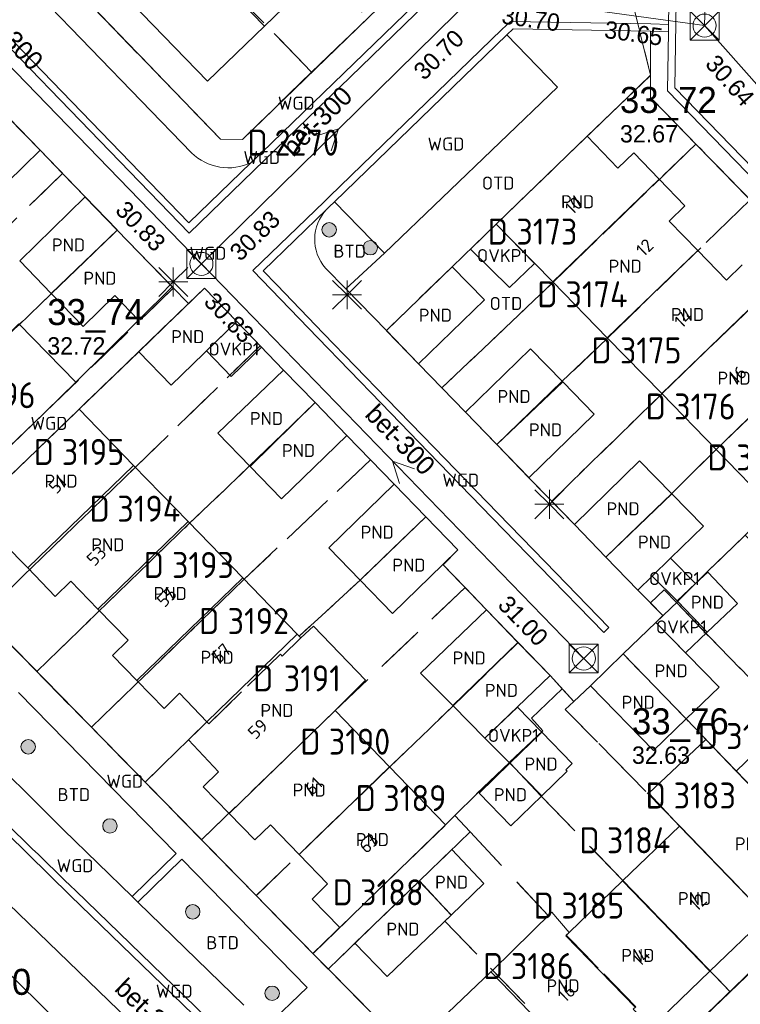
# Model space of a CAD drawing. Header units: metres. Extents: x 207644 to 210135, y 370459 to 373417.
# Tile 149 of 256: x 208509 to 208559, y 372005 to 372073. Entities that reach past the tile are written whole.
import ezdxf
from ezdxf.enums import TextEntityAlignment as Align

# ---------------------------------------------------------------- set-up
doc = ezdxf.new("R2010")
doc.units = ezdxf.units.M
doc.linetypes.add('HIDDEN2', pattern=[4.7625, 3.175, -1.5875])
for name, color, linetype in [('BTD', 7, 'Continuous'), ('CON_BxH300x300mm', 7, 'Continuous'), ('DMM_BxH300x300mm', 7, 'Continuous'), ('GB', 1, 'Continuous'), ('GB07', 1, 'Continuous'), ('GB11', 1, 'Continuous'), ('INV_BxH300x300mm', 7, 'Continuous'), ('KAD_perceelnummer', 212, 'Continuous'), ('KAD_sectie', 212, 'Continuous'), ('KAD_Vastgesteld_Perceel', 212, 'Continuous'), ('NAR', 7, 'Continuous'), ('NLV_inspectieput', 7, 'Continuous'), ('NNR_inspectieput', 7, 'Continuous'), ('NOD_inspectieput', 7, 'Continuous'), ('OTD', 7, 'Continuous'), ('OVKP1', 7, 'Continuous'), ('PIJL', 7, 'Continuous'), ('PND', 7, 'Continuous'), ('WGD', 7, 'Continuous')]:
    doc.layers.add(name, color=color, linetype=linetype)
for name, color, linetype, lineweight in [('GMV', 7, 'Continuous', 25), ('GP1', 7, 'Continuous', 30), ('Q21_lantaarnpaal', 1, 'Continuous', 0), ('Q26_boom', 72, 'Continuous', 0), ('Q28_rioolput', 153, 'Continuous', 0)]:
    doc.layers.add(name, color=color, linetype=linetype, lineweight=lineweight)
doc.styles.add('ISO', font='isocpeur.ttf', dxfattribs={"height": 1})
doc.styles.add('ISOCP', font='ISOCP.shx', dxfattribs={"height": 1.8})

# ---------------------------------------------------------------- blocks, each defined once
blk = doc.blocks.new('ACMAP_ANN_TEMPLATE_Vastgesteld_Perceelnummer')
at = {"layer": 'KAD_perceelnummer', "style": 'ISOCP'}
blk.add_attdef('Perceelnummer', text='', height=1.8, dxfattribs=at).set_placement((0, 0), align=Align.MIDDLE)
at = {"layer": 'KAD_sectie', "style": 'ISOCP'}
blk.add_attdef('sectie', text='', height=1.8, dxfattribs=at).set_placement((-2.7, 0), align=Align.MIDDLE_RIGHT)
blk = doc.blocks.new('Q21')
for p, q in [((-1, 1), (0, 0)), ((0, 1), (0, 0)), ((0, 0), (1, 1)), ((-1, 0), (0, 0)), ((-1, -1), (0, 0)), ((0, 0), (1, 0)), ((0, 0), (0, -1)), ((0, 0), (1, -1))]:
    blk.add_line(p, q)
blk = doc.blocks.new('Q28')
at = {"linetype": 'Continuous'}
for p, q in [((-1, -1), (1, 1)), ((-1, 1), (1, -1))]:
    blk.add_line(p, q, dxfattribs=at)
blk.add_lwpolyline([(1, 1), (1, -1), (-1, -1), (-1, 1)], close=True)
blk = doc.blocks.new('Q26')
blk.add_hatch(color=256).paths.add_polyline_path([(-0.452, -0.01, 1), (0.548, -0.01, 1)])
blk.add_circle((0.048, -0.01), 0.5)

msp = doc.modelspace()

# ---------------------------------------------------------------- linework, layer by layer
at = {"layer": 'CON_BxH300x300mm', "color": 253, "linetype": 'Continuous', "lineweight": 13}
for points in [[(208557.57, 372096.94), (208556.81, 372072.54)], [(208522.02, 372056.06), (208494.25, 372084.78)], [(208541, 372074.75), (208522.02, 372056.06)], [(208556.81, 372072.54), (208541, 372074.75)], [(208556.81, 372072.54), (208590.69, 372034.34)], [(208522.02, 372056.06), (208548.46, 372028.77)], [(208535.69, 371985.67), (208500.34, 372019.85)]]:
    msp.add_lwpolyline(points, dxfattribs=at)
at = {"layer": 'GB', "color": 253, "linetype": 'Continuous', "lineweight": 13}
for points in [[(208530.312, 372076.302), (208526.383, 372072.497)], [(208522.455, 372068.693), (208516.398, 372074.943)], [(208526.383, 372072.497), (208522.455, 372068.693)], [(208508.71, 372066.162), (208510.877, 372063.923)], [(208542.391, 372058.81), (208548.704, 372064.897)], [(208548.704, 372064.897), (208550.817, 372062.691)], [(208506.34, 372059.503), (208510.877, 372063.923)], [(208550.817, 372062.691), (208551.912, 372063.745)], [(208551.912, 372063.745), (208553.679, 372061.911)], [(208555.446, 372060.078), (208553.679, 372061.911)], [(208509.477, 372056.274), (208513.989, 372060.692)], [(208516.203, 372058.405), (208513.989, 372060.692)], [(208554.352, 372059.023), (208555.446, 372060.078)], [(208556.335, 372056.982), (208554.352, 372059.023)], [(208520.014, 372054.472), (208516.203, 372058.405)], [(208542.391, 372058.81), (208546.313, 372054.813)], [(208558.318, 372054.941), (208556.335, 372056.982)], [(208511.641, 372054.023), (208509.477, 372056.274)], [(208534.81, 372051.456), (208539.367, 372055.863)], [(208539.367, 372055.863), (208541.589, 372053.566)], [(208559.409, 372056), (208558.318, 372054.941)], [(208517.686, 372052.177), (208520.014, 372054.472)], [(208522.232, 372054.382), (208521.134, 372053.317)], [(208524.468, 372052.076), (208522.232, 372054.382)], [(208550.079, 372050.953), (208546.313, 372054.813)], [(208513.843, 372051.734), (208511.641, 372054.023)], [(208516.041, 372053.873), (208513.843, 372051.734)], [(208516.041, 372053.873), (208517.686, 372052.177)], [(208541.589, 372053.566), (208537.032, 372049.158)], [(208517.691, 372049.978), (208521.134, 372053.317)], [(208519.928, 372047.673), (208524.468, 372052.076)], [(208534.81, 372051.456), (208537.032, 372049.158)], [(208553.846, 372047.092), (208550.079, 372050.953)], [(208544.775, 372050.192), (208540.277, 372045.807)], [(208547.001, 372047.907), (208544.775, 372050.192)], [(208517.691, 372049.978), (208519.928, 372047.673)], [(208527.698, 372048.72), (208523.169, 372044.351)], [(208527.698, 372048.72), (208529.883, 372046.465)], [(208547.001, 372047.907), (208549.185, 372045.665)], [(208553.846, 372047.092), (208557.614, 372043.217)], [(208529.883, 372046.465), (208532.08, 372044.198)], [(208504.982, 372039.765), (208511.238, 372045.82)], [(208513.363, 372045.813), (208507.314, 372039.963)], [(208513.569, 372046.012), (208513.363, 372045.813)], [(208513.569, 372046.012), (208517.328, 372042.125)], [(208542.45, 372043.564), (208540.277, 372045.807)], [(208549.185, 372045.665), (208544.67, 372041.273)], [(208523.169, 372044.351), (208525.405, 372042.041)], [(208527.559, 372039.817), (208532.08, 372044.198)], [(208542.45, 372043.564), (208544.67, 372041.273)], [(208557.614, 372043.217), (208561.555, 372039.164)], [(208517.328, 372042.125), (208521.104, 372038.233)], [(208525.405, 372042.041), (208527.559, 372039.817)], [(208547.806, 372038.028), (208552.32, 372042.442)], [(208552.32, 372042.442), (208554.544, 372040.154)], [(208530.824, 372036.413), (208535.35, 372040.82)], [(208535.35, 372040.82), (208537.533, 372038.571)], [(208554.544, 372040.154), (208556.725, 372037.91)], [(208521.104, 372038.233), (208524.879, 372034.342)], [(208539.75, 372036.287), (208537.533, 372038.571)], [(208547.806, 372038.028), (208549.984, 372035.785)], [(208556.725, 372037.91), (208554.464, 372035.705)], [(208508.371, 372036.731), (208510.015, 372035.031)], [(208532.996, 372034.182), (208530.824, 372036.413)], [(208538.712, 372035.276), (208539.75, 372036.287)], [(208538.712, 372035.276), (208535.231, 372031.887)], [(208552.203, 372033.5), (208549.984, 372035.785)], [(208554.464, 372035.705), (208553.193, 372034.465)], [(208510.015, 372035.031), (208511.92, 372033.063)], [(208511.92, 372033.063), (208512.998, 372034.106)], [(208512.998, 372034.106), (208514.865, 372032.182)], [(208528.654, 372030.451), (208524.879, 372034.342)], [(208535.231, 372031.887), (208532.996, 372034.182)], [(208553.193, 372034.465), (208552.203, 372033.5)], [(208516.956, 372030.028), (208514.865, 372032.182)], [(208537.179, 372027.755), (208541.735, 372032.126)], [(208541.735, 372032.126), (208543.907, 372029.879)], [(208551.187, 372029.081), (208553.43, 372031.267)], [(208557.81, 372026.793), (208553.43, 372031.267)], [(208528.654, 372030.451), (208522.408, 372024.393)], [(208528.902, 372030.195), (208528.654, 372030.451)], [(208515.88, 372028.983), (208516.956, 372030.028)], [(208546.131, 372027.579), (208543.907, 372029.879)], [(208551.187, 372029.081), (208548.917, 372026.869)], [(208517.565, 372027.248), (208515.88, 372028.983)], [(208539.401, 372025.515), (208537.179, 372027.755)], [(208519.442, 372025.315), (208517.565, 372027.248)], [(208546.131, 372027.579), (208541.616, 372023.252)], [(208520.518, 372026.361), (208519.442, 372025.315)], [(208522.408, 372024.393), (208520.518, 372026.361)], [(208553.278, 372022.394), (208548.917, 372026.869)], [(208555.536, 372024.586), (208557.81, 372026.793)], [(208535.023, 372021.28), (208531.266, 372025.161)], [(208541.616, 372023.252), (208539.401, 372025.515)], [(208521.124, 372023.137), (208522.408, 372024.393)], [(208555.536, 372024.586), (208553.278, 372022.394)], [(208543.344, 372021.516), (208545.558, 372023.672)], [(208523.217, 372020.932), (208521.124, 372023.137)], [(208552.96, 372019.457), (208556.908, 372023.162)], [(208522.145, 372019.883), (208523.217, 372020.932)], [(208535.023, 372021.28), (208538.91, 372017.265)], [(208541.221, 372019.449), (208543.344, 372021.516)], [(208523.936, 372018.051), (208522.145, 372019.883)], [(208543.423, 372017.188), (208541.221, 372019.449)], [(208555.068, 372017.176), (208552.96, 372019.457)], [(208525.728, 372016.219), (208523.936, 372018.051)], [(208526.8, 372017.268), (208525.728, 372016.219)], [(208528.775, 372015.22), (208526.8, 372017.268)], [(208538.91, 372017.265), (208531.585, 372010.152)], [(208551.136, 372013.391), (208555.068, 372017.176)], [(208539.348, 372015.557), (208537.093, 372013.377)], [(208541.557, 372013.21), (208539.348, 372015.557)], [(208530.75, 372013.173), (208528.775, 372015.22)], [(208547.439, 372009.811), (208551.136, 372013.391)], [(208529.671, 372012.13), (208530.75, 372013.173)], [(208532.635, 372009.067), (208537.093, 372013.377)], [(208539.282, 372011.016), (208541.557, 372013.21)], [(208531.585, 372010.152), (208529.671, 372012.13)], [(208539.282, 372011.016), (208534.872, 372006.763)], [(208542.143, 372007.195), (208546.239, 372011.231)], [(208546.239, 372011.231), (208547.439, 372009.811)], [(208557.18, 372007.138), (208561.106, 372010.927)], [(208534.872, 372006.763), (208532.635, 372009.067)], [(208538.091, 372003.332), (208542.041, 372007.098)], [(208542.041, 372007.098), (208542.143, 372007.195)], [(208553.117, 372003.217), (208557.18, 372007.138)]]:
    msp.add_lwpolyline(points, dxfattribs=at)
at = {"layer": 'GB07', "color": 253, "linetype": 'Continuous', "lineweight": 13}
for points in [[(208526.383, 372072.497), (208520.339, 372078.74)], [(208553.679, 372061.911), (208546.313, 372054.813)], [(208516.203, 372058.405), (208511.641, 372054.023)], [(208556.335, 372056.982), (208550.079, 372050.953)], [(208561.188, 372054.167), (208553.846, 372047.092)], [(208557.614, 372043.217), (208563.848, 372049.224)], [(208547.001, 372047.907), (208542.45, 372043.564)], [(208525.405, 372042.041), (208529.883, 372046.465)], [(208510.015, 372035.031), (208517.328, 372042.125)], [(208554.544, 372040.154), (208549.984, 372035.785)], [(208514.865, 372032.182), (208521.104, 372038.233)], [(208532.996, 372034.182), (208537.533, 372038.571)], [(208517.565, 372027.248), (208524.879, 372034.342)], [(208539.401, 372025.515), (208543.907, 372029.879)], [(208555.536, 372024.586), (208551.187, 372029.081)], [(208531.266, 372025.161), (208523.936, 372018.051)], [(208559.002, 372020.982), (208562.908, 372024.762)], [(208535.023, 372021.28), (208528.775, 372015.22)], [(208545.554, 372019.263), (208543.344, 372021.516)], [(208565.031, 372014.716), (208558.987, 372020.968)], [(208561.106, 372010.927), (208555.068, 372017.176)], [(208551.136, 372013.391), (208557.18, 372007.138)], [(208539.282, 372011.016), (208537.093, 372013.377)], [(208547.216, 372009.595), (208547.439, 372009.811)], [(208552.004, 372004.644), (208547.216, 372009.595)], [(208548.082, 372000.85), (208542.041, 372007.098)]]:
    msp.add_lwpolyline(points, dxfattribs=at)
at = {"layer": 'GB11', "color": 253, "linetype": 'Continuous', "lineweight": 13}
for points in [[(208507.305, 372049.856), (208509.408, 372051.906), (208513.341, 372047.87)], [(208513.341, 372047.87), (208511.238, 372045.82)], [(208556.193, 372033.956), (208557.024, 372034.745)], [(208557.024, 372034.745), (208559.087, 372032.573)], [(208554.922, 372032.749), (208556.193, 372033.956)], [(208556.985, 372030.577), (208554.922, 372032.749)], [(208559.087, 372032.573), (208556.985, 372030.577)], [(208529.768, 372031.013), (208528.902, 372030.195)], [(208533.375, 372027.26), (208529.768, 372031.013)], [(208531.266, 372025.161), (208533.375, 372027.26)], [(208547.667, 372021.506), (208545.558, 372023.672)], [(208559.002, 372020.982), (208556.908, 372023.162)], [(208545.554, 372019.263), (208547.317, 372020.98)], [(208547.225, 372021.075), (208547.667, 372021.506)], [(208547.317, 372020.98), (208547.225, 372021.075)], [(208558.987, 372020.968), (208559.002, 372020.982)], [(208545.554, 372019.263), (208543.423, 372017.188)]]:
    msp.add_lwpolyline(points, dxfattribs=at)
at = {"layer": 'GMV', "color": 253, "linetype": 'Continuous', "lineweight": 13}
for points in [[(208505.467, 372083.214), (208523.336, 372064.685)], [(208503.929, 372081.751), (208521.338, 372063.752)], [(208521.167, 372058.189), (208501.263, 372078.769)], [(208501.598, 372079.14), (208521.164, 372058.898)], [(208524.859, 372064.675), (208539.309, 372078.674)], [(208540.318, 372077.451), (208526.201, 372063.765)], [(208540.518, 372076.948), (208521.167, 372058.189)], [(208554.891, 372077.229), (208554.749, 372068.241)], [(208554.32, 372072.618), (208554.384, 372076.696)], [(208542.798, 372072.264), (208543.382, 372072.819)], [(208543.382, 372072.819), (208553.091, 372072.663)], [(208553.091, 372072.663), (208554.32, 372072.618)], [(208530.874, 372060.718), (208542.798, 372072.264)], [(208543.575, 372072.32), (208543.149, 372071.908)], [(208553.082, 372072.163), (208543.575, 372072.32)], [(208553.067, 372071.999), (208553.082, 372072.163)], [(208553.074, 372069.09), (208553.067, 372071.999)], [(208553.082, 372072.163), (208554.312, 372072.118)], [(208554.248, 372068.041), (208554.312, 372072.118)], [(208554.32, 372072.618), (208554.312, 372072.118)], [(208543.149, 372071.908), (208531.225, 372060.362)], [(208543.149, 372071.908), (208546.638, 372068.282)], [(208548.704, 372064.897), (208553.074, 372069.09)], [(208553.074, 372069.09), (208553.078, 372067.581)], [(208546.638, 372068.282), (208534.692, 372056.806)], [(208610.582, 372010.005), (208554.248, 372068.041)], [(208554.749, 372068.241), (208607.496, 372013.901)], [(208553.078, 372067.581), (208571.389, 372048.738)], [(208523.336, 372064.685), (208524.859, 372064.675)], [(208510.877, 372063.923), (208513.989, 372060.692)], [(208526.201, 372063.765), (208525.468, 372063.071)], [(208521.164, 372058.898), (208525.468, 372063.071)], [(208530.507, 372060.358), (208530.874, 372060.718)], [(208525.582, 372055.595), (208530.507, 372060.358)], [(208530.675, 372059.824), (208526.29, 372055.582)], [(208531.225, 372060.362), (208530.858, 372060.002)], [(208534.692, 372056.806), (208531.225, 372060.362)], [(208542.391, 372058.81), (208539.367, 372055.863)], [(208534.692, 372056.806), (208532.001, 372054.345)], [(208532.001, 372054.345), (208530.611, 372055.775)], [(208526.843, 372054.295), (208525.582, 372055.595)], [(208526.29, 372055.582), (208527.232, 372054.611)], [(208521.134, 372053.317), (208520.014, 372054.472)], [(208530.073, 372050.939), (208526.843, 372054.295)], [(208527.232, 372054.611), (208530.462, 372051.255)], [(208532.001, 372054.345), (208534.81, 372051.456)], [(208513.341, 372047.87), (208517.686, 372052.177)], [(208527.698, 372048.72), (208524.468, 372052.076)], [(208534.455, 372046.417), (208530.073, 372050.939)], [(208530.462, 372051.255), (208534.844, 372046.733)], [(208517.691, 372049.978), (208513.569, 372046.012)], [(208540.277, 372045.807), (208537.032, 372049.158)], [(208537.725, 372043.039), (208534.455, 372046.417)], [(208534.844, 372046.733), (208538.114, 372043.355)], [(208535.35, 372040.82), (208532.08, 372044.198)], [(208538.114, 372043.355), (208542.514, 372038.822)], [(208542.125, 372038.506), (208537.725, 372043.039)], [(208544.67, 372041.273), (208547.806, 372038.028)], [(208542.514, 372038.822), (208545.784, 372035.444)], [(208545.395, 372035.128), (208542.125, 372038.506)], [(208502.96, 372035.721), (208529.765, 372008.324)], [(208541.735, 372032.126), (208538.712, 372035.276)], [(208545.784, 372035.444), (208550.19, 372030.902)], [(208549.834, 372030.555), (208545.395, 372035.128)], [(208552.203, 372033.5), (208553.924, 372031.738)], [(208553.924, 372031.738), (208553.43, 372031.267)], [(208550.19, 372030.902), (208549.834, 372030.555)], [(208545.123, 371992.756), (208583.199, 372029.505)], [(208547.773, 372025.797), (208546.131, 372027.579)], [(208509.391, 372026.407), (208520.278, 372015.281)], [(208548.917, 372026.869), (208547.773, 372025.797)], [(208512.481, 372016.912), (208506.14, 372023.225)], [(208512.985, 372012.344), (208507.067, 372018.135)], [(208517.232, 372012.3), (208512.481, 372016.912)], [(208520.278, 372015.281), (208517.232, 372012.3)], [(208520.672, 372014.879), (208517.636, 372011.907)], [(208520.672, 372014.879), (208529.346, 372006.015)], [(208501.564, 372013.988), (208512.126, 372003.64)], [(208524.637, 372001.754), (208513.332, 372012.704)], [(208524.29, 372001.394), (208512.985, 372012.344)], [(208517.232, 372012.3), (208517.636, 372011.907)], [(208524.968, 372004.789), (208517.636, 372011.907)], [(208529.765, 372008.324), (208530.861, 372007.222)], [(208530.861, 372007.222), (208545.123, 371992.756)], [(208529.346, 372006.015), (208526.505, 372003.281)]]:
    msp.add_lwpolyline(points, dxfattribs=at)
for points in [[(208525.468, 372063.071, -0.317898), (208521.338, 372063.752)], [(208530.675, 372059.824, 0.388245), (208530.611, 372055.775)], [(208530.858, 372060.002, 0.019425), (208530.675, 372059.824)], [(208501.613, 372024.403, 0.009992), (208513.332, 372012.704)]]:
    msp.add_lwpolyline(points, format="xyb", dxfattribs=at)
at = {"layer": 'GP1', "color": 253, "linetype": 'Continuous', "lineweight": 13}
for points in [[(208542.391, 372058.81), (208540.618, 372057.083)], [(208545.06, 372056.09), (208542.391, 372058.81)], [(208540.618, 372057.083), (208543.326, 372054.435)], [(208543.326, 372054.435), (208545.06, 372056.09)], [(208522.368, 372050.039), (208524.468, 372052.076)], [(208524.468, 372052.076), (208526.174, 372050.303)], [(208526.174, 372050.303), (208524.074, 372048.267)], [(208524.074, 372048.267), (208522.368, 372050.039)], [(208556.193, 372033.956), (208554.464, 372035.705)], [(208554.922, 372032.749), (208553.193, 372034.465)], [(208553.43, 372031.267), (208554.952, 372032.718)], [(208554.952, 372032.718), (208556.985, 372030.577)], [(208553.43, 372031.267), (208555.493, 372029.16)], [(208555.493, 372029.16), (208556.985, 372030.577)], [(208541.616, 372023.252), (208543.867, 372025.409)], [(208543.867, 372025.409), (208545.558, 372023.672)], [(208543.344, 372021.516), (208541.616, 372023.252)]]:
    msp.add_lwpolyline(points, dxfattribs=at)
at = {"layer": 'KAD_Vastgesteld_Perceel', "color": 253, "linetype": 'HIDDEN2', "lineweight": 13}
for points in [[(208559.958, 372060.501), (208556.216, 372064.351), (208553.078, 372067.581), (208553.074, 372069.11), (208548.113, 372089.249), (208547.934, 372092.089), (208537.919, 372102.399), (208542.598, 372106.953), (208540.396, 372109.245), (208540.374, 372109.268), (208539.31, 372110.36), (208539.273, 372110.397), (208535.389, 372114.402), (208531.625, 372118.285), (208527.871, 372122.158), (208523.963, 372126.188), (208522.92, 372127.263), (208522.859, 372127.325), (208520.595, 372129.676), (208515.645, 372124.843), (208505.082, 372135.741), (208502.751, 372135.79), (208525.309, 372158.265)], [(208548.113, 372089.249), (208553.074, 372069.11), (208542.391, 372058.81), (208539.367, 372055.863), (208534.81, 372051.456), (208537.022, 372049.148), (208538.648, 372047.479), (208540.277, 372045.807), (208542.333, 372043.685), (208542.45, 372043.564), (208544.67, 372041.273), (208546.239, 372039.649), (208547.806, 372038.028), (208549.994, 372035.775), (208552.203, 372033.5), (208553.065, 372032.618), (208553.924, 372031.738), (208553.43, 372031.267), (208551.187, 372029.081), (208548.917, 372026.869), (208547.773, 372025.797), (208546.962, 372026.676), (208546.131, 372027.579), (208543.918, 372029.868), (208541.735, 372032.126), (208540.25, 372033.674), (208538.744, 372035.243), (208539.75, 372036.287), (208537.533, 372038.571), (208535.35, 372040.82), (208533.717, 372042.507), (208532.08, 372044.198), (208529.884, 372046.464), (208527.698, 372048.72), (208526.087, 372050.394), (208524.468, 372052.076), (208522.232, 372054.382), (208517.681, 372049.976), (208513.569, 372046.012), (208507.31, 372039.96)], [(208505.467, 372083.214), (208523.336, 372064.685), (208524.859, 372064.675), (208529.646, 372069.313), (208533.522, 372073.068)], [(208501.899, 372036.806), (208511.238, 372045.82), (208520.103, 372054.408), (208518.385, 372056.138), (208516.2, 372058.402), (208513.989, 372060.692), (208512.433, 372062.308), (208510.877, 372063.923), (208508.675, 372066.197)], [(208481.818, 372055.228), (208485.752, 372051.11), (208489.275, 372047.422), (208493.006, 372043.518), (208496.737, 372039.614), (208500.609, 372035.561), (208501.899, 372036.806), (208502.96, 372035.721), (208506.87, 372031.725), (208510.647, 372027.865), (208514.42, 372024.009), (208518.134, 372020.212), (208522.041, 372016.218), (208525.813, 372012.362), (208529.734, 372008.355), (208529.765, 372008.324), (208530.795, 372007.288), (208530.861, 372007.222), (208545.141, 371992.717)], [(208554.512, 372001.774), (208558.59, 372005.715), (208562.504, 372009.498), (208566.425, 372013.288), (208570.518, 372017.244), (208574.198, 372020.802), (208578.057, 372024.531), (208583.204, 372029.506), (208598.6, 372031.83), (208599.42, 372032.18), (208620.138, 372013.504), (208627.311, 372021.397), (208631.276, 372025.759), (208633.77, 372028.503)]]:
    msp.add_lwpolyline(points, dxfattribs=at)
for points in [[(208533.522, 372073.068), (208529.646, 372069.313), (208520.426, 372078.834), (208511.985, 372087.456), (208513.645, 372089.068), (208515.926, 372091.271), (208520.314, 372086.733), (208524.304, 372082.589), (208533.522, 372073.068)], [(208510.312, 372085.832), (208511.985, 372087.456), (208520.426, 372078.834), (208529.646, 372069.313), (208524.859, 372064.675), (208523.336, 372064.685), (208505.467, 372083.214), (208506.978, 372084.684), (208509.278, 372086.904), (208510.312, 372085.832)], [(208553.074, 372069.11), (208553.078, 372067.581), (208556.216, 372064.351), (208546.359, 372054.815), (208538.648, 372047.479), (208537.022, 372049.148), (208534.81, 372051.456), (208539.367, 372055.863), (208542.391, 372058.81), (208553.074, 372069.11)], [(208508.675, 372066.197), (208510.877, 372063.923), (208512.433, 372062.308), (208503.561, 372053.728), (208493.006, 372043.518), (208489.275, 372047.422), (208499.809, 372057.6), (208504.132, 372061.783), (208508.675, 372066.197)], [(208559.958, 372060.501), (208550.083, 372050.908), (208546.971, 372047.938), (208542.45, 372043.564), (208542.333, 372043.685), (208540.277, 372045.807), (208538.648, 372047.479), (208546.359, 372054.815), (208556.216, 372064.351), (208559.958, 372060.501)], [(208503.561, 372053.728), (208512.433, 372062.308), (208513.989, 372060.692), (208516.2, 372058.402), (208511.665, 372054.004), (208507.325, 372049.845), (208496.737, 372039.614), (208493.006, 372043.518), (208503.561, 372053.728)], [(208550.083, 372050.908), (208559.958, 372060.501), (208563.728, 372056.62), (208553.854, 372047.068), (208546.239, 372039.649), (208544.67, 372041.273), (208542.45, 372043.564), (208546.971, 372047.938), (208550.083, 372050.908)], [(208501.899, 372036.806), (208500.609, 372035.561), (208496.737, 372039.614), (208507.325, 372049.845), (208511.665, 372054.004), (208516.2, 372058.402), (208518.385, 372056.138), (208520.103, 372054.408), (208511.238, 372045.82), (208501.899, 372036.806)], [(208563.728, 372056.62), (208567.505, 372052.734), (208557.561, 372043.184), (208554.533, 372040.166), (208549.994, 372035.775), (208547.806, 372038.028), (208546.239, 372039.649), (208553.854, 372047.068), (208563.728, 372056.62)], [(208506.87, 372031.725), (208502.96, 372035.721), (208507.31, 372039.96), (208513.569, 372046.012), (208517.681, 372049.976), (208522.232, 372054.382), (208524.468, 372052.076), (208526.087, 372050.394), (208517.45, 372041.985), (208506.87, 372031.725)], [(208559.614, 372037.293), (208557.09, 372034.86), (208554.868, 372032.63), (208554.016, 372033.517), (208553.065, 372032.618), (208552.203, 372033.5), (208549.994, 372035.775), (208554.533, 372040.166), (208557.561, 372043.184), (208567.505, 372052.734), (208571.389, 372048.738), (208561.555, 372039.164), (208559.614, 372037.293)], [(208510.647, 372027.865), (208506.87, 372031.725), (208517.45, 372041.985), (208526.087, 372050.394), (208527.698, 372048.72), (208529.884, 372046.464), (208525.359, 372042.084), (208521.187, 372038.094), (208510.647, 372027.865)], [(208510.647, 372027.865), (208521.187, 372038.094), (208525.359, 372042.084), (208529.884, 372046.464), (208532.08, 372044.198), (208533.717, 372042.507), (208524.965, 372034.236), (208514.42, 372024.009), (208510.647, 372027.865)], [(208535.35, 372040.82), (208537.533, 372038.571), (208533.01, 372034.196), (208528.784, 372030.317), (208528.902, 372030.195), (208527.612, 372028.935), (208527.492, 372029.065), (208522.529, 372024.247), (208522.408, 372024.393), (208518.134, 372020.212), (208514.42, 372024.009), (208524.965, 372034.236), (208533.717, 372042.507), (208535.35, 372040.82)], [(208540.25, 372033.674), (208531.226, 372025.129), (208522.041, 372016.218), (208518.134, 372020.212), (208522.408, 372024.393), (208522.529, 372024.247), (208527.492, 372029.065), (208527.612, 372028.935), (208528.902, 372030.195), (208528.784, 372030.317), (208533.01, 372034.196), (208537.533, 372038.571), (208539.75, 372036.287), (208538.744, 372035.243), (208540.25, 372033.674)], [(208554.868, 372032.63), (208557.09, 372034.86), (208559.614, 372037.293), (208560.652, 372036.215), (208559.959, 372035.548), (208574.198, 372020.802), (208570.518, 372017.244), (208567.869, 372019.992), (208567.698, 372019.801), (208562.893, 372024.753), (208562.713, 372024.573), (208561.412, 372025.884), (208557.083, 372030.323), (208554.868, 372032.63)], [(208540.25, 372033.674), (208541.735, 372032.126), (208543.918, 372029.868), (208539.427, 372025.489), (208535.011, 372021.236), (208525.813, 372012.362), (208522.041, 372016.218), (208531.226, 372025.129), (208540.25, 372033.674)], [(208553.065, 372032.618), (208554.016, 372033.517), (208554.868, 372032.63), (208557.083, 372030.323), (208561.412, 372025.884), (208562.713, 372024.573), (208562.893, 372024.753), (208567.698, 372019.801), (208567.869, 372019.992), (208570.518, 372017.244), (208566.425, 372013.288), (208558.984, 372020.998), (208555.539, 372024.584), (208551.187, 372029.081), (208553.43, 372031.267), (208553.924, 372031.738), (208553.065, 372032.618)], [(208539.546, 372017.902), (208538.91, 372017.265), (208529.734, 372008.355), (208525.813, 372012.362), (208535.011, 372021.236), (208539.427, 372025.489), (208543.918, 372029.868), (208546.131, 372027.579), (208546.962, 372026.676), (208544.851, 372024.641), (208545.635, 372023.774), (208543.334, 372021.584), (208541.032, 372019.393), (208539.546, 372017.902)], [(208548.917, 372026.869), (208551.187, 372029.081), (208555.539, 372024.584), (208558.984, 372020.998), (208566.425, 372013.288), (208562.504, 372009.498), (208555.06, 372017.211), (208547.182, 372025.239), (208547.773, 372025.797), (208548.917, 372026.869)], [(208562.504, 372009.498), (208558.59, 372005.715), (208551.144, 372013.431), (208545.542, 372019.215), (208543.334, 372021.584), (208545.635, 372023.774), (208544.851, 372024.641), (208546.962, 372026.676), (208547.773, 372025.797), (208547.182, 372025.239), (208555.06, 372017.211), (208562.504, 372009.498)], [(208551.144, 372013.431), (208558.59, 372005.715), (208554.512, 372001.774), (208551.866, 372004.511), (208552.05, 372004.68), (208547.249, 372009.631), (208547.439, 372009.811), (208546.239, 372011.231), (208545.988, 372010.984), (208540.602, 372016.768), (208539.546, 372017.902), (208541.032, 372019.393), (208543.334, 372021.584), (208545.542, 372019.215), (208551.144, 372013.431)], [(208537.083, 372013.368), (208530.795, 372007.288), (208529.765, 372008.324), (208529.734, 372008.355), (208538.91, 372017.265), (208539.546, 372017.902), (208540.602, 372016.768), (208537.083, 372013.368)], [(208550.835, 371998.22), (208538.854, 372010.603), (208539.29, 372011.023), (208537.083, 372013.368), (208540.602, 372016.768), (208545.988, 372010.984), (208546.239, 372011.231), (208547.439, 372009.811), (208547.249, 372009.631), (208552.05, 372004.68), (208551.866, 372004.511), (208554.512, 372001.774), (208550.835, 371998.22)], [(208530.861, 372007.222), (208530.795, 372007.288), (208537.083, 372013.368), (208539.29, 372011.023), (208538.854, 372010.603), (208550.835, 371998.22), (208545.141, 371992.717), (208530.861, 372007.222)]]:
    msp.add_lwpolyline(points, close=True, dxfattribs=at)
at = {"layer": 'NOD_inspectieput', "color": 253, "lineweight": 13}
for centre in [(208556.81, 372072.54), (208522.02, 372056.06), (208548.46, 372028.77)]:
    msp.add_circle(centre, 0.8, dxfattribs=at)
at = {"layer": 'PIJL', "color": 253, "lineweight": 13}
for points in [[(208529.98, 372064.91), (208531.51, 372065.41), (208530.99, 372063.88)], [(208536.76, 372041.88), (208535.24, 372042.42), (208535.72, 372040.88)]]:
    msp.add_lwpolyline(points, dxfattribs=at)

# ---------------------------------------------------------------- block references
at = {"layer": 'KAD_Vastgesteld_Perceel', "color": 253, "linetype": 'HIDDEN2', "lineweight": 13}
ref = msp.add_blockref('ACMAP_ANN_TEMPLATE_Vastgesteld_Perceelnummer', (208529.304, 372064.449), dxfattribs=at)
ref.add_attrib('Perceelnummer', '2270', dxfattribs={"layer": 'KAD_perceelnummer', "lineweight": 13, "height": 1.8, "style": 'ISOCP'}).set_placement((208529.304, 372064.449), align=Align.MIDDLE)
ref.add_attrib('sectie', 'D', dxfattribs={"layer": 'KAD_sectie', "lineweight": 13, "height": 1.8, "style": 'ISOCP'}).set_placement((208526.604, 372064.449), align=Align.MIDDLE_RIGHT)
ref = msp.add_blockref('ACMAP_ANN_TEMPLATE_Vastgesteld_Perceelnummer', (208545.909, 372058.295), dxfattribs=at)
ref.add_attrib('Perceelnummer', '3173', dxfattribs={"layer": 'KAD_perceelnummer', "lineweight": 13, "height": 1.8, "style": 'ISOCP'}).set_placement((208545.909, 372058.295), align=Align.MIDDLE)
ref.add_attrib('sectie', 'D', dxfattribs={"layer": 'KAD_sectie', "lineweight": 13, "height": 1.8, "style": 'ISOCP'}).set_placement((208543.209, 372058.295), align=Align.MIDDLE_RIGHT)
ref = msp.add_blockref('ACMAP_ANN_TEMPLATE_Vastgesteld_Perceelnummer', (208549.34, 372053.958), dxfattribs=at)
ref.add_attrib('Perceelnummer', '3174', dxfattribs={"layer": 'KAD_perceelnummer', "lineweight": 13, "height": 1.8, "style": 'ISOCP'}).set_placement((208549.34, 372053.958), align=Align.MIDDLE)
ref.add_attrib('sectie', 'D', dxfattribs={"layer": 'KAD_sectie', "lineweight": 13, "height": 1.8, "style": 'ISOCP'}).set_placement((208546.64, 372053.958), align=Align.MIDDLE_RIGHT)
ref = msp.add_blockref('ACMAP_ANN_TEMPLATE_Vastgesteld_Perceelnummer', (208553.086, 372050.075), dxfattribs=at)
ref.add_attrib('Perceelnummer', '3175', dxfattribs={"layer": 'KAD_perceelnummer', "lineweight": 13, "height": 1.8, "style": 'ISOCP'}).set_placement((208553.086, 372050.075), align=Align.MIDDLE)
ref.add_attrib('sectie', 'D', dxfattribs={"layer": 'KAD_sectie', "lineweight": 13, "height": 1.8, "style": 'ISOCP'}).set_placement((208550.386, 372050.075), align=Align.MIDDLE_RIGHT)
ref = msp.add_blockref('ACMAP_ANN_TEMPLATE_Vastgesteld_Perceelnummer', (208508.399, 372046.982), dxfattribs=at)
ref.add_attrib('Perceelnummer', '3196', dxfattribs={"layer": 'KAD_perceelnummer', "lineweight": 13, "height": 1.8, "style": 'ISOCP'}).set_placement((208508.399, 372046.982), align=Align.MIDDLE)
ref.add_attrib('sectie', 'D', dxfattribs={"layer": 'KAD_sectie', "lineweight": 13, "height": 1.8, "style": 'ISOCP'}).set_placement((208505.699, 372046.982), align=Align.MIDDLE_RIGHT)
ref = msp.add_blockref('ACMAP_ANN_TEMPLATE_Vastgesteld_Perceelnummer', (208556.83, 372046.198), dxfattribs=at)
ref.add_attrib('Perceelnummer', '3176', dxfattribs={"layer": 'KAD_perceelnummer', "lineweight": 13, "height": 1.8, "style": 'ISOCP'}).set_placement((208556.83, 372046.198), align=Align.MIDDLE)
ref.add_attrib('sectie', 'D', dxfattribs={"layer": 'KAD_sectie', "lineweight": 13, "height": 1.8, "style": 'ISOCP'}).set_placement((208554.13, 372046.198), align=Align.MIDDLE_RIGHT)
ref = msp.add_blockref('ACMAP_ANN_TEMPLATE_Vastgesteld_Perceelnummer', (208514.528, 372043.054), dxfattribs=at)
ref.add_attrib('Perceelnummer', '3195', dxfattribs={"layer": 'KAD_perceelnummer', "lineweight": 13, "height": 1.8, "style": 'ISOCP'}).set_placement((208514.528, 372043.054), align=Align.MIDDLE)
ref.add_attrib('sectie', 'D', dxfattribs={"layer": 'KAD_sectie', "lineweight": 13, "height": 1.8, "style": 'ISOCP'}).set_placement((208511.828, 372043.054), align=Align.MIDDLE_RIGHT)
ref = msp.add_blockref('ACMAP_ANN_TEMPLATE_Vastgesteld_Perceelnummer', (208561.107, 372042.676), dxfattribs=at)
ref.add_attrib('Perceelnummer', '3177', dxfattribs={"layer": 'KAD_perceelnummer', "lineweight": 13, "height": 1.8, "style": 'ISOCP'}).set_placement((208561.107, 372042.676), align=Align.MIDDLE)
ref.add_attrib('sectie', 'D', dxfattribs={"layer": 'KAD_sectie', "lineweight": 13, "height": 1.8, "style": 'ISOCP'}).set_placement((208558.407, 372042.676), align=Align.MIDDLE_RIGHT)
ref = msp.add_blockref('ACMAP_ANN_TEMPLATE_Vastgesteld_Perceelnummer', (208518.388, 372039.13), dxfattribs=at)
ref.add_attrib('Perceelnummer', '3194', dxfattribs={"layer": 'KAD_perceelnummer', "lineweight": 13, "height": 1.8, "style": 'ISOCP'}).set_placement((208518.388, 372039.13), align=Align.MIDDLE)
ref.add_attrib('sectie', 'D', dxfattribs={"layer": 'KAD_sectie', "lineweight": 13, "height": 1.8, "style": 'ISOCP'}).set_placement((208515.688, 372039.13), align=Align.MIDDLE_RIGHT)
ref = msp.add_blockref('ACMAP_ANN_TEMPLATE_Vastgesteld_Perceelnummer', (208522.133, 372035.237), dxfattribs=at)
ref.add_attrib('Perceelnummer', '3193', dxfattribs={"layer": 'KAD_perceelnummer', "lineweight": 13, "height": 1.8, "style": 'ISOCP'}).set_placement((208522.133, 372035.237), align=Align.MIDDLE)
ref.add_attrib('sectie', 'D', dxfattribs={"layer": 'KAD_sectie', "lineweight": 13, "height": 1.8, "style": 'ISOCP'}).set_placement((208519.433, 372035.237), align=Align.MIDDLE_RIGHT)
ref = msp.add_blockref('ACMAP_ANN_TEMPLATE_Vastgesteld_Perceelnummer', (208525.959, 372031.359), dxfattribs=at)
ref.add_attrib('Perceelnummer', '3192', dxfattribs={"layer": 'KAD_perceelnummer', "lineweight": 13, "height": 1.8, "style": 'ISOCP'}).set_placement((208525.959, 372031.359), align=Align.MIDDLE)
ref.add_attrib('sectie', 'D', dxfattribs={"layer": 'KAD_sectie', "lineweight": 13, "height": 1.8, "style": 'ISOCP'}).set_placement((208523.259, 372031.359), align=Align.MIDDLE_RIGHT)
ref = msp.add_blockref('ACMAP_ANN_TEMPLATE_Vastgesteld_Perceelnummer', (208529.695, 372027.395), dxfattribs=at)
ref.add_attrib('Perceelnummer', '3191', dxfattribs={"layer": 'KAD_perceelnummer', "lineweight": 13, "height": 1.8, "style": 'ISOCP'}).set_placement((208529.695, 372027.395), align=Align.MIDDLE)
ref.add_attrib('sectie', 'D', dxfattribs={"layer": 'KAD_sectie', "lineweight": 13, "height": 1.8, "style": 'ISOCP'}).set_placement((208526.995, 372027.395), align=Align.MIDDLE_RIGHT)
ref = msp.add_blockref('ACMAP_ANN_TEMPLATE_Vastgesteld_Perceelnummer', (208560.439, 372023.403), dxfattribs=at)
ref.add_attrib('Perceelnummer', '3182', dxfattribs={"layer": 'KAD_perceelnummer', "lineweight": 13, "height": 1.8, "style": 'ISOCP'}).set_placement((208560.439, 372023.403), align=Align.MIDDLE)
ref.add_attrib('sectie', 'D', dxfattribs={"layer": 'KAD_sectie', "lineweight": 13, "height": 1.8, "style": 'ISOCP'}).set_placement((208557.739, 372023.403), align=Align.MIDDLE_RIGHT)
ref = msp.add_blockref('ACMAP_ANN_TEMPLATE_Vastgesteld_Perceelnummer', (208532.956, 372023.018), dxfattribs=at)
ref.add_attrib('Perceelnummer', '3190', dxfattribs={"layer": 'KAD_perceelnummer', "lineweight": 13, "height": 1.8, "style": 'ISOCP'}).set_placement((208532.956, 372023.018), align=Align.MIDDLE)
ref.add_attrib('sectie', 'D', dxfattribs={"layer": 'KAD_sectie', "lineweight": 13, "height": 1.8, "style": 'ISOCP'}).set_placement((208530.256, 372023.018), align=Align.MIDDLE_RIGHT)
ref = msp.add_blockref('ACMAP_ANN_TEMPLATE_Vastgesteld_Perceelnummer', (208536.78, 372019.111), dxfattribs=at)
ref.add_attrib('Perceelnummer', '3189', dxfattribs={"layer": 'KAD_perceelnummer', "lineweight": 13, "height": 1.8, "style": 'ISOCP'}).set_placement((208536.78, 372019.111), align=Align.MIDDLE)
ref.add_attrib('sectie', 'D', dxfattribs={"layer": 'KAD_sectie', "lineweight": 13, "height": 1.8, "style": 'ISOCP'}).set_placement((208534.08, 372019.111), align=Align.MIDDLE_RIGHT)
ref = msp.add_blockref('ACMAP_ANN_TEMPLATE_Vastgesteld_Perceelnummer', (208556.827, 372019.29), dxfattribs=at)
ref.add_attrib('Perceelnummer', '3183', dxfattribs={"layer": 'KAD_perceelnummer', "lineweight": 13, "height": 1.8, "style": 'ISOCP'}).set_placement((208556.827, 372019.29), align=Align.MIDDLE)
ref.add_attrib('sectie', 'D', dxfattribs={"layer": 'KAD_sectie', "lineweight": 13, "height": 1.8, "style": 'ISOCP'}).set_placement((208554.127, 372019.29), align=Align.MIDDLE_RIGHT)
ref = msp.add_blockref('ACMAP_ANN_TEMPLATE_Vastgesteld_Perceelnummer', (208552.253, 372016.195), dxfattribs=at)
ref.add_attrib('Perceelnummer', '3184', dxfattribs={"layer": 'KAD_perceelnummer', "lineweight": 13, "height": 1.8, "style": 'ISOCP'}).set_placement((208552.253, 372016.195), align=Align.MIDDLE)
ref.add_attrib('sectie', 'D', dxfattribs={"layer": 'KAD_sectie', "lineweight": 13, "height": 1.8, "style": 'ISOCP'}).set_placement((208549.553, 372016.195), align=Align.MIDDLE_RIGHT)
ref = msp.add_blockref('ACMAP_ANN_TEMPLATE_Vastgesteld_Perceelnummer', (208535.192, 372012.595), dxfattribs=at)
ref.add_attrib('Perceelnummer', '3188', dxfattribs={"layer": 'KAD_perceelnummer', "lineweight": 13, "height": 1.8, "style": 'ISOCP'}).set_placement((208535.192, 372012.595), align=Align.MIDDLE)
ref.add_attrib('sectie', 'D', dxfattribs={"layer": 'KAD_sectie', "lineweight": 13, "height": 1.8, "style": 'ISOCP'}).set_placement((208532.492, 372012.595), align=Align.MIDDLE_RIGHT)
ref = msp.add_blockref('ACMAP_ANN_TEMPLATE_Vastgesteld_Perceelnummer', (208549.088, 372011.679), dxfattribs=at)
ref.add_attrib('Perceelnummer', '3185', dxfattribs={"layer": 'KAD_perceelnummer', "lineweight": 13, "height": 1.8, "style": 'ISOCP'}).set_placement((208549.088, 372011.679), align=Align.MIDDLE)
ref.add_attrib('sectie', 'D', dxfattribs={"layer": 'KAD_sectie', "lineweight": 13, "height": 1.8, "style": 'ISOCP'}).set_placement((208546.388, 372011.679), align=Align.MIDDLE_RIGHT)
ref = msp.add_blockref('ACMAP_ANN_TEMPLATE_Vastgesteld_Perceelnummer', (208545.592, 372007.494), dxfattribs=at)
ref.add_attrib('Perceelnummer', '3186', dxfattribs={"layer": 'KAD_perceelnummer', "lineweight": 13, "height": 1.8, "style": 'ISOCP'}).set_placement((208545.592, 372007.494), align=Align.MIDDLE)
ref.add_attrib('sectie', 'D', dxfattribs={"layer": 'KAD_sectie', "lineweight": 13, "height": 1.8, "style": 'ISOCP'}).set_placement((208542.892, 372007.494), align=Align.MIDDLE_RIGHT)
at = {"layer": 'Q21_lantaarnpaal', "color": 253}
for p in [(208520.075, 372054.813), (208532.094, 372053.92), (208546.078, 372039.434)]:
    msp.add_blockref('Q21', p, dxfattribs=at)
at = {"layer": 'Q26_boom', "color": 253}
for p in [(208530.808, 372058.43), (208533.655, 372057.191), (208510.002, 372022.67), (208515.652, 372017.196), (208521.373, 372011.257), (208526.866, 372005.619)]:
    msp.add_blockref('Q26', p, dxfattribs=at)
at = {"layer": 'Q28_rioolput', "color": 253}
for p in [(208556.812, 372072.543), (208522.023, 372056.06), (208548.457, 372028.767)]:
    msp.add_blockref('Q28', p, dxfattribs=at)

# ---------------------------------------------------------------- texts
at = {"layer": 'BTD', "color": 253, "linetype": 'Continuous', "lineweight": 13, "style": 'ISO'}
for p in [(208532.274, 372056.941), (208513.209, 372019.355), (208523.491, 372009.111)]:
    msp.add_text('BTD', height=0.9, dxfattribs=at).set_placement(p, align=Align.MIDDLE_CENTER)
at = {"layer": 'DMM_BxH300x300mm', "color": 253, "lineweight": 13}
for rotation, p in [(314.04, (208506.17, 372073.57)), (44.56, (208528.37, 372063.4)), (314.09, (208533.26, 372045.57)), (315.96, (208515.95, 372005.84))]:
    msp.add_text('bet-300', height=1.3, rotation=rotation, dxfattribs=at).set_placement(p)
at = {"layer": 'INV_BxH300x300mm', "color": 253, "lineweight": 13}
for s, rotation, p in [('30.70', 352.04, (208542.73, 372072.69)), ('30.65', 352.04, (208549.83, 372071.7)), ('30.70', 44.56, (208537.42, 372068.7)), ('30.64', 311.57, (208556.79, 372069.85)), ('30.83', 314.04, (208516, 372059.7)), ('30.83', 44.56, (208524.71, 372056.18)), ('30.83', 314.09, (208522.12, 372053.37)), ('31.00', 314.09, (208542.44, 372032.4))]:
    msp.add_text(s, height=1.2, rotation=rotation, dxfattribs=at).set_placement(p)
at = {"layer": 'NAR', "color": 253, "linetype": 'Continuous', "lineweight": 13, "style": 'ISO'}
for s, rotation, p in [('10', 43.9, (208547.762, 372060.097)), ('12', 43.9, (208552.671, 372057.194)), ('14', 44.1, (208555.339, 372052.267)), ('16', 44.1, (208559.1, 372048.393)), ('51', 44, (208512.082, 372040.805)), ('53', 44.1, (208514.772, 372035.867)), ('55', 44.2, (208519.624, 372033.022)), ('57', 44.2, (208523.401, 372029.132)), ('59', 43.5, (208525.924, 372023.89)), ('61', 44, (208529.772, 372019.948)), ('63', 44, (208533.588, 372015.992)), ('12', 44, (208556.364, 372011.91)), ('14', 44, (208552.438, 372008.121)), ('16', 44.1, (208547.263, 372005.623))]:
    msp.add_text(s, height=0.9, rotation=rotation, dxfattribs=at).set_placement(p, align=Align.MIDDLE_CENTER)
at = {"layer": 'NLV_inspectieput', "color": 253, "lineweight": 13}
for s, p in [('32.67', (208550.96, 372064.46)), ('32.72', (208511.37, 372049.79)), ('32.63', (208551.79, 372021.48))]:
    msp.add_text(s, height=1.2, dxfattribs=at).set_placement(p)
at = {"layer": 'NNR_inspectieput', "color": 253, "lineweight": 13}
for s, p in [('33_72', (208550.96, 372066.5)), ('33_74', (208511.37, 372051.83)), ('33_76', (208551.79, 372023.52)), ('24_20', (208503.57, 372005.5))]:
    msp.add_text(s, height=1.8, dxfattribs=at).set_placement(p)
at = {"layer": 'OTD', "color": 253, "linetype": 'Continuous', "lineweight": 13, "style": 'ISO'}
for p in [(208542.542, 372061.652), (208543.08, 372053.324)]:
    msp.add_text('OTD', height=0.9, dxfattribs=at).set_placement(p, align=Align.MIDDLE_CENTER)
at = {"layer": 'OVKP1', "color": 253, "linetype": 'Continuous', "lineweight": 13, "style": 'ISO'}
for p in [(208542.839, 372056.632), (208524.271, 372050.172), (208554.726, 372034.293), (208555.208, 372030.95), (208543.587, 372023.447)]:
    msp.add_text('OVKP1', height=0.9, dxfattribs=at).set_placement(p, align=Align.MIDDLE_CENTER)
at = {"layer": 'PND', "color": 253, "linetype": 'Continuous', "lineweight": 13, "style": 'ISO'}
for p in [(208548.035, 372060.362), (208512.84, 372057.371), (208551.324, 372055.898), (208515.013, 372055.068), (208538.2, 372052.511), (208555.634, 372052.561), (208521.08, 372051.028), (208558.847, 372048.158), (208543.639, 372046.892), (208526.526, 372045.369), (208545.818, 372044.584), (208528.743, 372043.152), (208512.321, 372041.037), (208551.175, 372039.124), (208534.179, 372037.503), (208553.355, 372036.819), (208515.56, 372036.633), (208536.373, 372035.224), (208519.872, 372033.262), (208557.005, 372032.662), (208523.11, 372028.85), (208540.543, 372028.802), (208554.499, 372027.917), (208542.766, 372026.564), (208552.227, 372025.739), (208527.25, 372025.178), (208545.506, 372021.467), (208529.48, 372019.667), (208543.388, 372019.348), (208533.843, 372016.241), (208560.05, 372015.944), (208539.325, 372013.296), (208556.121, 372012.16), (208535.959, 372010.046), (208552.198, 372008.23), (208547.023, 372006.124)]:
    msp.add_text('PND', height=0.9, dxfattribs=at).set_placement(p, align=Align.MIDDLE_CENTER)
at = {"layer": 'WGD', "color": 253, "linetype": 'Continuous', "lineweight": 13, "style": 'ISO'}
for p in [(208528.581, 372067.177), (208538.932, 372064.352), (208526.201, 372063.417), (208522.476, 372056.794), (208511.485, 372045.031), (208539.951, 372041.104), (208516.731, 372020.276), (208513.291, 372014.435), (208520.145, 372005.757)]:
    msp.add_text('WGD', height=0.9, dxfattribs=at).set_placement(p, align=Align.MIDDLE_CENTER)

doc.saveas('drawing.dxf')
